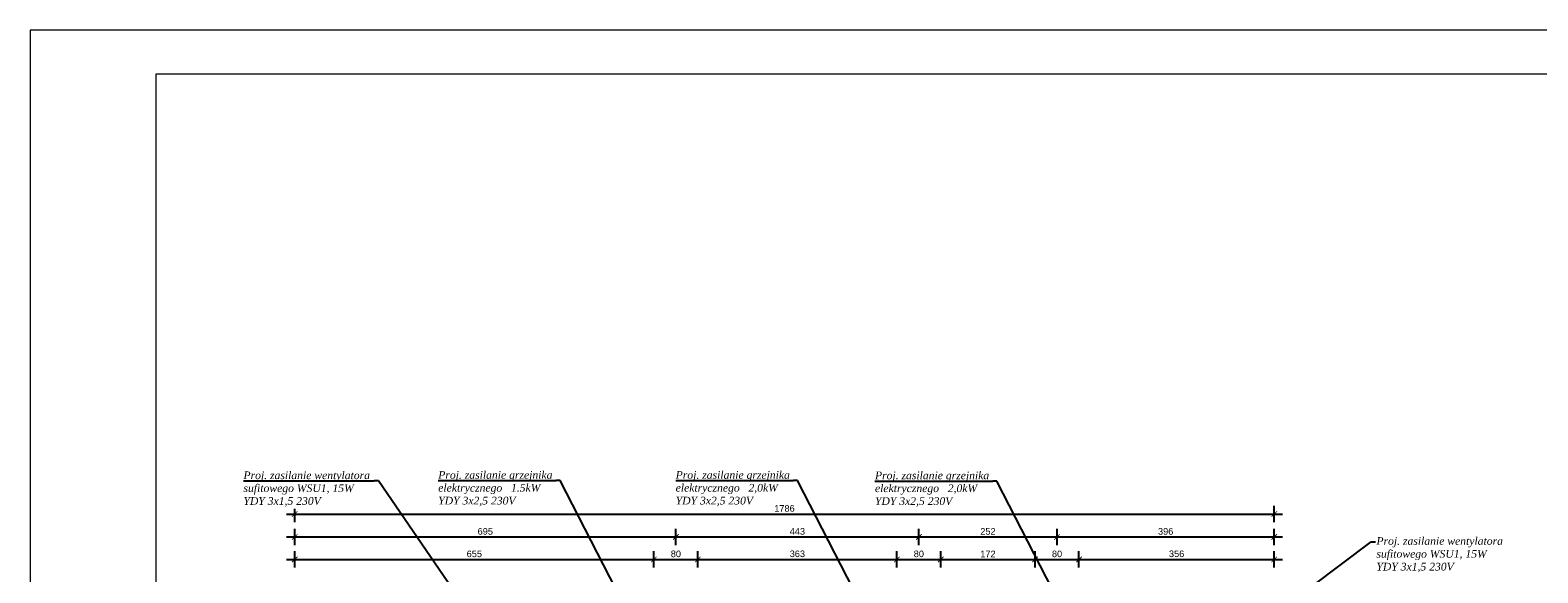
# Model space of a CAD drawing. Header units: millimetres. Extents: x 76855 to 99678, y -15103 to -11972.
# Tile 15 of 28: x 76855 to 79604, y -12992 to -12002. Entities that reach past the tile are written whole.
import ezdxf

# ---------------------------------------------------------------- set-up
doc = ezdxf.new("R2010")
doc.units = ezdxf.units.MM
doc.header["$LTSCALE"] = 100
doc.header["$MEASUREMENT"] = 0
doc.layers.add('#KIE_Opisy techniczne', color=7, linetype='Continuous', true_color=0x3f6732)
doc.layers.add('Warstwa1', color=1, linetype='Continuous')
doc.layers.add('WYMIARY', color=1, linetype='Continuous')
doc.layers.add('Wentyl', color=4, linetype='Continuous', lineweight=18)
doc.styles.add('styl1', font='ARIAL.TTF', dxfattribs={"height": 12})
doc.dimstyles.new('2222', dxfattribs={"dimtxt": 12, "dimasz": 10, "dimexe": 15, "dimexo": 15, "dimgap": 4, "dimtad": 1, "dimtxsty": 'styl1', "dimblk": 'ARCHTICK', "dimcen": 2.5, "dimdle": 15, "dimclrd": 1, "dimclre": 1, "dimclrt": 4, "dimadec": 0, "dimazin": 0, "dimtfac": 1, "dimtmove": 0, "dimatfit": 3, "dimldrblk": 'ARCHTICK', "dimfxl": 15, "dimfxlon": 1, "dimlwd": 25, "dimlwe": 25, "dimarcsym": 0})

# ---------------------------------------------------------------- blocks, each defined once
blk = doc.blocks.new('_ArchTick')
at = {"layer": 'Warstwa1', "color": 0, "const_width": 0.15}
blk.add_lwpolyline([(-0.5, -0.5), (0.5, 0.5)], dxfattribs=at)
blk = doc.blocks.new('*D210')
at = {"layer": 'Defpoints', "color": 0, "linetype": 'ByBlock'}
for p in [(77992.8, -12967.9), (77337.8, -13076.7), (77992.8, -13096.7)]:
    blk.add_point(p, dxfattribs=at)
at = {"layer": 'WYMIARY', "color": 1, "linetype": 'ByBlock', "lineweight": 25}
for p, q in [((77322.8, -12967.9), (78007.8, -12967.9)), ((77337.8, -12982.9), (77337.8, -12952.9)), ((77992.8, -12982.9), (77992.8, -12952.9))]:
    blk.add_line(p, q, dxfattribs=at)
at = {"layer": 'WYMIARY', "color": 1, "linetype": 'ByBlock', "lineweight": 25, "xscale": 10, "yscale": 10, "zscale": 10, "rotation": 180}
blk.add_blockref('_ArchTick', (77337.8, -12967.9), dxfattribs=at)
at = {"layer": 'WYMIARY', "color": 1, "linetype": 'ByBlock', "lineweight": 25, "xscale": 10, "yscale": 10, "zscale": 10}
blk.add_blockref('_ArchTick', (77992.8, -12967.9), dxfattribs=at)
at = {"layer": 'WYMIARY', "color": 4, "linetype": 'ByBlock', "insert": (77665.3, -12957.8), "char_height": 12, "attachment_point": 5, "style": 'styl1'}
blk.add_mtext('655', dxfattribs=at)
blk = doc.blocks.new('*D211')
at = {"layer": 'Defpoints', "color": 0, "linetype": 'ByBlock'}
for p in [(78072.8, -12967.9), (77992.8, -13096.7), (78072.8, -13096.7)]:
    blk.add_point(p, dxfattribs=at)
at = {"layer": 'WYMIARY', "color": 1, "linetype": 'ByBlock', "lineweight": 25}
for p, q in [((77977.8, -12967.9), (78087.8, -12967.9)), ((77992.8, -12982.9), (77992.8, -12952.9)), ((78072.8, -12982.9), (78072.8, -12952.9))]:
    blk.add_line(p, q, dxfattribs=at)
at = {"layer": 'WYMIARY', "color": 1, "linetype": 'ByBlock', "lineweight": 25, "xscale": 10, "yscale": 10, "zscale": 10, "rotation": 180}
blk.add_blockref('_ArchTick', (77992.8, -12967.9), dxfattribs=at)
at = {"layer": 'WYMIARY', "color": 1, "linetype": 'ByBlock', "lineweight": 25, "xscale": 10, "yscale": 10, "zscale": 10}
blk.add_blockref('_ArchTick', (78072.8, -12967.9), dxfattribs=at)
at = {"layer": 'WYMIARY', "color": 4, "linetype": 'ByBlock', "insert": (78032.8, -12957.8), "char_height": 12, "attachment_point": 5, "style": 'styl1'}
blk.add_mtext('80', dxfattribs=at)
blk = doc.blocks.new('*D212')
at = {"layer": 'Defpoints', "color": 0, "linetype": 'ByBlock'}
for p in [(78435.8, -12967.9), (78072.8, -13096.7), (78435.8, -13096.7)]:
    blk.add_point(p, dxfattribs=at)
at = {"layer": 'WYMIARY', "color": 1, "linetype": 'ByBlock', "lineweight": 25}
for p, q in [((78057.8, -12967.9), (78450.8, -12967.9)), ((78072.8, -12982.9), (78072.8, -12952.9)), ((78435.8, -12982.9), (78435.8, -12952.9))]:
    blk.add_line(p, q, dxfattribs=at)
at = {"layer": 'WYMIARY', "color": 1, "linetype": 'ByBlock', "lineweight": 25, "xscale": 10, "yscale": 10, "zscale": 10, "rotation": 180}
blk.add_blockref('_ArchTick', (78072.8, -12967.9), dxfattribs=at)
at = {"layer": 'WYMIARY', "color": 1, "linetype": 'ByBlock', "lineweight": 25, "xscale": 10, "yscale": 10, "zscale": 10}
blk.add_blockref('_ArchTick', (78435.8, -12967.9), dxfattribs=at)
at = {"layer": 'WYMIARY', "color": 4, "linetype": 'ByBlock', "insert": (78254.3, -12957.7), "char_height": 12, "attachment_point": 5, "style": 'styl1'}
blk.add_mtext('363', dxfattribs=at)
blk = doc.blocks.new('*D213')
at = {"layer": 'Defpoints', "color": 0, "linetype": 'ByBlock'}
for p in [(78515.8, -12967.9), (78435.8, -13096.7), (78515.8, -13096.7)]:
    blk.add_point(p, dxfattribs=at)
at = {"layer": 'WYMIARY', "color": 1, "linetype": 'ByBlock', "lineweight": 25}
for p, q in [((78420.8, -12967.9), (78530.8, -12967.9)), ((78435.8, -12982.9), (78435.8, -12952.9)), ((78515.8, -12982.9), (78515.8, -12952.9))]:
    blk.add_line(p, q, dxfattribs=at)
at = {"layer": 'WYMIARY', "color": 1, "linetype": 'ByBlock', "lineweight": 25, "xscale": 10, "yscale": 10, "zscale": 10, "rotation": 180}
blk.add_blockref('_ArchTick', (78435.8, -12967.9), dxfattribs=at)
at = {"layer": 'WYMIARY', "color": 1, "linetype": 'ByBlock', "lineweight": 25, "xscale": 10, "yscale": 10, "zscale": 10}
blk.add_blockref('_ArchTick', (78515.8, -12967.9), dxfattribs=at)
at = {"layer": 'WYMIARY', "color": 4, "linetype": 'ByBlock', "insert": (78475.8, -12957.8), "char_height": 12, "attachment_point": 5, "style": 'styl1'}
blk.add_mtext('80', dxfattribs=at)
blk = doc.blocks.new('*D214')
at = {"layer": 'Defpoints', "color": 0, "linetype": 'ByBlock'}
for p in [(78687.8, -12967.9), (78515.8, -13096.7), (78687.8, -13096.7)]:
    blk.add_point(p, dxfattribs=at)
at = {"layer": 'WYMIARY', "color": 1, "linetype": 'ByBlock', "lineweight": 25}
for p, q in [((78500.8, -12967.9), (78702.8, -12967.9)), ((78515.8, -12982.9), (78515.8, -12952.9)), ((78687.8, -12982.9), (78687.8, -12952.9))]:
    blk.add_line(p, q, dxfattribs=at)
at = {"layer": 'WYMIARY', "color": 1, "linetype": 'ByBlock', "lineweight": 25, "xscale": 10, "yscale": 10, "zscale": 10, "rotation": 180}
blk.add_blockref('_ArchTick', (78515.8, -12967.9), dxfattribs=at)
at = {"layer": 'WYMIARY', "color": 1, "linetype": 'ByBlock', "lineweight": 25, "xscale": 10, "yscale": 10, "zscale": 10}
blk.add_blockref('_ArchTick', (78687.8, -12967.9), dxfattribs=at)
at = {"layer": 'WYMIARY', "color": 4, "linetype": 'ByBlock', "insert": (78601.8, -12957.9), "char_height": 12, "attachment_point": 5, "style": 'styl1'}
blk.add_mtext('172', dxfattribs=at)
blk = doc.blocks.new('*D215')
at = {"layer": 'Defpoints', "color": 0, "linetype": 'ByBlock'}
for p in [(78767.8, -12967.9), (78687.8, -13096.7), (78767.8, -13096.7)]:
    blk.add_point(p, dxfattribs=at)
at = {"layer": 'WYMIARY', "color": 1, "linetype": 'ByBlock', "lineweight": 25}
for p, q in [((78672.8, -12967.9), (78782.8, -12967.9)), ((78687.8, -12982.9), (78687.8, -12952.9)), ((78767.8, -12982.9), (78767.8, -12952.9))]:
    blk.add_line(p, q, dxfattribs=at)
at = {"layer": 'WYMIARY', "color": 1, "linetype": 'ByBlock', "lineweight": 25, "xscale": 10, "yscale": 10, "zscale": 10, "rotation": 180}
blk.add_blockref('_ArchTick', (78687.8, -12967.9), dxfattribs=at)
at = {"layer": 'WYMIARY', "color": 1, "linetype": 'ByBlock', "lineweight": 25, "xscale": 10, "yscale": 10, "zscale": 10}
blk.add_blockref('_ArchTick', (78767.8, -12967.9), dxfattribs=at)
at = {"layer": 'WYMIARY', "color": 4, "linetype": 'ByBlock', "insert": (78727.8, -12957.8), "char_height": 12, "attachment_point": 5, "style": 'styl1'}
blk.add_mtext('80', dxfattribs=at)
blk = doc.blocks.new('*D216')
at = {"layer": 'Defpoints', "color": 0, "linetype": 'ByBlock'}
for p in [(79123.8, -12967.9), (78767.8, -13096.7), (79123.8, -13096.7)]:
    blk.add_point(p, dxfattribs=at)
at = {"layer": 'WYMIARY', "color": 1, "linetype": 'ByBlock', "lineweight": 25}
for p, q in [((78752.8, -12967.9), (79138.8, -12967.9)), ((78767.8, -12982.9), (78767.8, -12952.9)), ((79123.8, -12982.9), (79123.8, -12952.9))]:
    blk.add_line(p, q, dxfattribs=at)
at = {"layer": 'WYMIARY', "color": 1, "linetype": 'ByBlock', "lineweight": 25, "xscale": 10, "yscale": 10, "zscale": 10, "rotation": 180}
blk.add_blockref('_ArchTick', (78767.8, -12967.9), dxfattribs=at)
at = {"layer": 'WYMIARY', "color": 1, "linetype": 'ByBlock', "lineweight": 25, "xscale": 10, "yscale": 10, "zscale": 10}
blk.add_blockref('_ArchTick', (79123.8, -12967.9), dxfattribs=at)
at = {"layer": 'WYMIARY', "color": 4, "linetype": 'ByBlock', "insert": (78945.8, -12957.7), "char_height": 12, "attachment_point": 5, "style": 'styl1'}
blk.add_mtext('356', dxfattribs=at)
blk = doc.blocks.new('*D217')
at = {"layer": 'Defpoints', "color": 0, "linetype": 'ByBlock'}
for p in [(78032.8, -12926.9), (77337.8, -13076.7), (78032.8, -13076.7)]:
    blk.add_point(p, dxfattribs=at)
at = {"layer": 'WYMIARY', "color": 1, "linetype": 'ByBlock', "lineweight": 25}
for p, q in [((77337.8, -12941.9), (77337.8, -12911.9)), ((78032.8, -12941.9), (78032.8, -12911.9)), ((77322.8, -12926.9), (78047.8, -12926.9))]:
    blk.add_line(p, q, dxfattribs=at)
at = {"layer": 'WYMIARY', "color": 1, "linetype": 'ByBlock', "lineweight": 25, "xscale": 10, "yscale": 10, "zscale": 10, "rotation": 180}
blk.add_blockref('_ArchTick', (77337.8, -12926.9), dxfattribs=at)
at = {"layer": 'WYMIARY', "color": 1, "linetype": 'ByBlock', "lineweight": 25, "xscale": 10, "yscale": 10, "zscale": 10}
blk.add_blockref('_ArchTick', (78032.8, -12926.9), dxfattribs=at)
at = {"layer": 'WYMIARY', "color": 4, "linetype": 'ByBlock', "insert": (77685.3, -12916.8), "char_height": 12, "attachment_point": 5, "style": 'styl1'}
blk.add_mtext('695', dxfattribs=at)
blk = doc.blocks.new('*D218')
at = {"layer": 'Defpoints', "color": 0, "linetype": 'ByBlock'}
for p in [(78475.8, -12926.9), (78032.8, -12967.9), (78475.8, -12967.9)]:
    blk.add_point(p, dxfattribs=at)
at = {"layer": 'WYMIARY', "color": 1, "linetype": 'ByBlock', "lineweight": 25}
for p, q in [((78032.8, -12941.9), (78032.8, -12911.9)), ((78475.8, -12941.9), (78475.8, -12911.9)), ((78017.8, -12926.9), (78490.8, -12926.9))]:
    blk.add_line(p, q, dxfattribs=at)
at = {"layer": 'WYMIARY', "color": 1, "linetype": 'ByBlock', "lineweight": 25, "xscale": 10, "yscale": 10, "zscale": 10, "rotation": 180}
blk.add_blockref('_ArchTick', (78032.8, -12926.9), dxfattribs=at)
at = {"layer": 'WYMIARY', "color": 1, "linetype": 'ByBlock', "lineweight": 25, "xscale": 10, "yscale": 10, "zscale": 10}
blk.add_blockref('_ArchTick', (78475.8, -12926.9), dxfattribs=at)
at = {"layer": 'WYMIARY', "color": 4, "linetype": 'ByBlock', "insert": (78254.3, -12916.8), "char_height": 12, "attachment_point": 5, "style": 'styl1'}
blk.add_mtext('443', dxfattribs=at)
blk = doc.blocks.new('*D219')
at = {"layer": 'Defpoints', "color": 0, "linetype": 'ByBlock'}
for p in [(78727.8, -12926.9), (78475.8, -12967.9), (78727.8, -12967.9)]:
    blk.add_point(p, dxfattribs=at)
at = {"layer": 'WYMIARY', "color": 1, "linetype": 'ByBlock', "lineweight": 25}
for p, q in [((78475.8, -12941.9), (78475.8, -12911.9)), ((78727.8, -12941.9), (78727.8, -12911.9)), ((78460.8, -12926.9), (78742.8, -12926.9))]:
    blk.add_line(p, q, dxfattribs=at)
at = {"layer": 'WYMIARY', "color": 1, "linetype": 'ByBlock', "lineweight": 25, "xscale": 10, "yscale": 10, "zscale": 10, "rotation": 180}
blk.add_blockref('_ArchTick', (78475.8, -12926.9), dxfattribs=at)
at = {"layer": 'WYMIARY', "color": 1, "linetype": 'ByBlock', "lineweight": 25, "xscale": 10, "yscale": 10, "zscale": 10}
blk.add_blockref('_ArchTick', (78727.8, -12926.9), dxfattribs=at)
at = {"layer": 'WYMIARY', "color": 4, "linetype": 'ByBlock', "insert": (78601.8, -12916.8), "char_height": 12, "attachment_point": 5, "style": 'styl1'}
blk.add_mtext('252', dxfattribs=at)
blk = doc.blocks.new('*D220')
at = {"layer": 'Defpoints', "color": 0, "linetype": 'ByBlock'}
for p in [(79123.8, -12926.9), (78727.8, -12967.9), (79123.8, -12975.3)]:
    blk.add_point(p, dxfattribs=at)
at = {"layer": 'WYMIARY', "color": 1, "linetype": 'ByBlock', "lineweight": 25}
for p, q in [((78727.8, -12941.9), (78727.8, -12911.9)), ((79123.8, -12941.9), (79123.8, -12911.9)), ((78712.8, -12926.9), (79138.8, -12926.9))]:
    blk.add_line(p, q, dxfattribs=at)
at = {"layer": 'WYMIARY', "color": 1, "linetype": 'ByBlock', "lineweight": 25, "xscale": 10, "yscale": 10, "zscale": 10, "rotation": 180}
blk.add_blockref('_ArchTick', (78727.8, -12926.9), dxfattribs=at)
at = {"layer": 'WYMIARY', "color": 1, "linetype": 'ByBlock', "lineweight": 25, "xscale": 10, "yscale": 10, "zscale": 10}
blk.add_blockref('_ArchTick', (79123.8, -12926.9), dxfattribs=at)
at = {"layer": 'WYMIARY', "color": 4, "linetype": 'ByBlock', "insert": (78925.8, -12916.8), "char_height": 12, "attachment_point": 5, "style": 'styl1'}
blk.add_mtext('396', dxfattribs=at)
blk = doc.blocks.new('*D221')
at = {"layer": 'Defpoints', "color": 0, "linetype": 'ByBlock'}
for p in [(79123.8, -12885), (77337.8, -12952.9), (79123.8, -12952.9)]:
    blk.add_point(p, dxfattribs=at)
at = {"layer": 'WYMIARY', "color": 1, "linetype": 'ByBlock', "lineweight": 25}
for p, q in [((77322.8, -12885), (79138.8, -12885)), ((77337.8, -12900), (77337.8, -12870)), ((79123.8, -12900), (79123.8, -12870))]:
    blk.add_line(p, q, dxfattribs=at)
at = {"layer": 'WYMIARY', "color": 1, "linetype": 'ByBlock', "lineweight": 25, "xscale": 10, "yscale": 10, "zscale": 10, "rotation": 180}
blk.add_blockref('_ArchTick', (77337.8, -12885), dxfattribs=at)
at = {"layer": 'WYMIARY', "color": 1, "linetype": 'ByBlock', "lineweight": 25, "xscale": 10, "yscale": 10, "zscale": 10}
blk.add_blockref('_ArchTick', (79123.8, -12885), dxfattribs=at)
at = {"layer": 'WYMIARY', "color": 4, "linetype": 'ByBlock', "insert": (78230.8, -12874.9), "char_height": 12, "attachment_point": 5, "style": 'styl1'}
blk.add_mtext('1786', dxfattribs=at)

msp = doc.modelspace()

# ---------------------------------------------------------------- linework, layer by layer
at = {"layer": 'Wentyl'}
for points in [[(76855.458, -14971.874), (81055.458, -14971.874), (81055.458, -12001.874), (76855.458, -12001.874)], [(77085.458, -12081.874), (80975.458, -12081.874), (80975.458, -14891.874), (77085.458, -14891.874)]]:
    msp.add_lwpolyline(points, close=True, dxfattribs=at)

# ---------------------------------------------------------------- dimensions: what is measured, and where the dimension line sits
at = {"layer": 'WYMIARY', "linetype": 'ByBlock'}
for base, p1, p2, picture, middle in [((79123.753, -12885.046), (77337.753, -12952.878), (79123.753, -12952.878), '*D221', (78230.753, -12874.919)), ((78032.753, -12926.925), (77337.753, -13076.718), (78032.753, -13076.718), '*D217', (77685.253, -12916.798)), ((78475.753, -12926.925), (78032.753, -12967.878), (78475.753, -12967.878), '*D218', (78254.253, -12916.794)), ((78727.753, -12926.925), (78475.753, -12967.878), (78727.753, -12967.878), '*D219', (78601.753, -12916.798)), ((79123.753, -12926.925), (78727.753, -12967.878), (79123.753, -12975.281), '*D220', (78925.753, -12916.794)), ((77992.753, -12967.878), (77337.753, -13076.718), (77992.753, -13096.718), '*D210', (77665.253, -12957.751)), ((78072.753, -12967.878), (77992.753, -13096.718), (78072.753, -13096.718), '*D211', (78032.753, -12957.751)), ((78435.753, -12967.878), (78072.753, -13096.718), (78435.753, -13096.718), '*D212', (78254.253, -12957.747)), ((78515.753, -12967.878), (78435.753, -13096.718), (78515.753, -13096.718), '*D213', (78475.753, -12957.751)), ((78687.753, -12967.878), (78515.753, -13096.718), (78687.753, -13096.718), '*D214', (78601.753, -12957.854)), ((78767.753, -12967.878), (78687.753, -13096.718), (78767.753, -13096.718), '*D215', (78727.753, -12957.751)), ((79123.753, -12967.878), (78767.753, -13096.718), (79123.753, -13096.718), '*D216', (78945.753, -12957.747))]:
    dim = msp.add_linear_dim(base=base, p1=p1, p2=p2, dimstyle='2222', dxfattribs=at)
    dim.commit()
    dim.dimension.update_dxf_attribs({"geometry": picture, "text_midpoint": middle})

# ---------------------------------------------------------------- next in the draw order: texts
at = {"layer": '#KIE_Opisy techniczne', "char_height": 14.0625, "attachment_point": 1, "bg_fill": 2}
for s, insert in [('\\pxql;{\\fCentury|b0|i1|c238|p18;Proj. zasilanie wentylatora \\Psufitowego WSU1, 15W\\PYDY 3x1,5 230V}', (77244.369, -12807.312)), ('\\pxql;{\\fCentury|b0|i1|c238|p18;Proj. zasilanie grzejnika\\Pelektrycznego   1.5kW\\PYDY 3x2,5 230V}', (77599.488, -12806.615)), ('\\pxql;{\\fCentury|b0|i1|c238|p18;Proj. zasilanie grzejnika\\Pelektrycznego   2,0kW\\PYDY 3x2,5 230V}', (78032.429, -12806.615)), ('\\pxql;{\\fCentury|b0|i1|c238|p18;Proj. zasilanie wentylatora \\Psufitowego WSU1, 15W\\PYDY 3x1,5 230V}', (79310.097, -12927.15))]:
    msp.add_mtext(s, dxfattribs=dict(at, insert=insert))

# ---------------------------------------------------------------- next in the draw order: linework, layer by layer
at = {"layer": '#KIE_Opisy techniczne', "lineweight": -2}
for p, q in [((77490.367, -12824.616), (77482.867, -12824.616)), ((77821.785, -12823.918), (77814.285, -12823.918)), ((78254.725, -12823.918), (78247.225, -12823.918)), ((79300.722, -12935.802), (79308.222, -12935.802))]:
    msp.add_line(p, q, dxfattribs=at)
for points in [[(77244.369, -12824.616), (77482.867, -12824.616)], [(77752.606, -13207.568), (77490.367, -12824.616), (77490.367, -12824.616)], [(77599.488, -12823.918), (77814.285, -12823.918)], [(77968.715, -13110.571), (77821.785, -12823.918), (77821.785, -12823.918)], [(78032.429, -12823.918), (78247.225, -12823.918)], [(78401.655, -13110.571), (78254.725, -12823.918), (78254.725, -12823.918)], [(79027.882, -13141.657), (79300.722, -12935.802), (79300.722, -12935.802)]]:
    msp.add_lwpolyline(points, dxfattribs=at)

# ---------------------------------------------------------------- next in the draw order: texts
at = {"layer": '#KIE_Opisy techniczne', "insert": (78395.821, -12807.484), "char_height": 14.0625, "attachment_point": 1, "bg_fill": 2}
msp.add_mtext('\\pxql;{\\fCentury|b0|i1|c238|p18;Proj. zasilanie grzejnika\\Pelektrycznego   2,0kW\\PYDY 3x2,5 230V}', dxfattribs=at)

# ---------------------------------------------------------------- next in the draw order: linework, layer by layer
at = {"layer": '#KIE_Opisy techniczne', "lineweight": -2}
msp.add_line((78618.117, -12824.787), (78610.617, -12824.787), dxfattribs=at)
for points in [[(78395.821, -12824.787), (78610.617, -12824.787)], [(78765.047, -13111.441), (78618.117, -12824.787), (78618.117, -12824.787)]]:
    msp.add_lwpolyline(points, dxfattribs=at)

doc.saveas('drawing.dxf')
